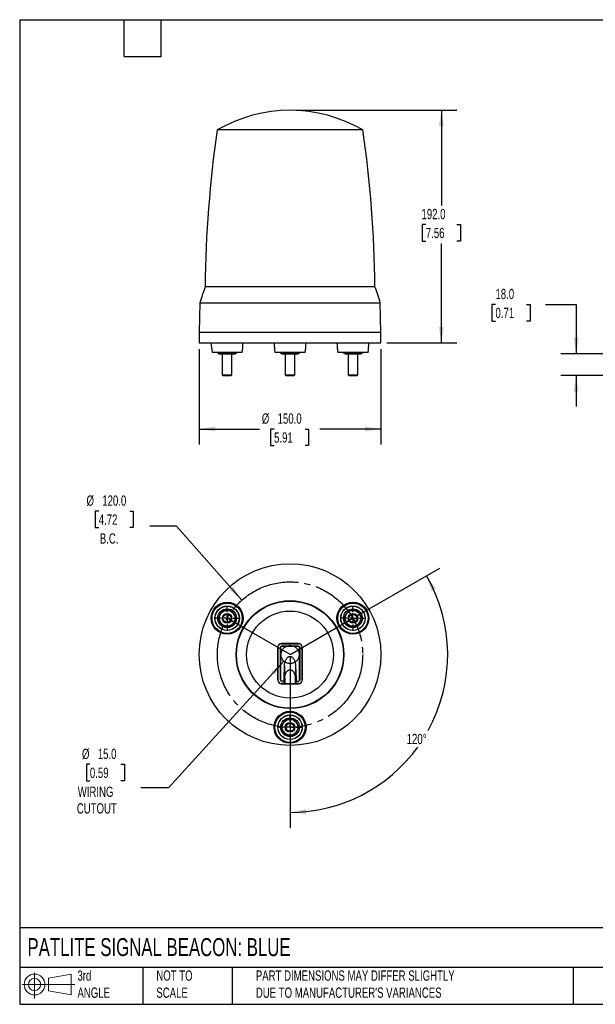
# Model space of a CAD drawing. Header units: millimetres. Extents: x 25 to 1092, y 25 to 838.
# Tile 1 of 2: x 25 to 501, y 25 to 838. Entities that reach past the tile are written whole.
import ezdxf

# ---------------------------------------------------------------- set-up
doc = ezdxf.new("R2010")
doc.units = ezdxf.units.MM
doc.header["$LTSCALE"] = 4
doc.linetypes.add('SLD-Center', pattern=[19.05, 15.24, -1.27, 1.27, -1.27])
doc.linetypes.add('SLD-Solid', pattern=[0])
doc.layers.add('CENTER', color=40, linetype='SLD-Center')
doc.layers.add('SLD-DEFPOINTS', color=7, linetype='Continuous')
doc.layers.add('DIMENSIONS', color=140, linetype='SLD-Solid', lineweight=25)
doc.layers.add('TEXT', color=140, linetype='SLD-Solid', lineweight=25)
doc.styles.add('SLDTEXTSTYLE0', font='TXT', dxfattribs={"width": 0.7})
doc.dimstyles.new('SLDDIMSTYLE0', dxfattribs={"dimtxt": 8.632031, "dimasz": 13.208, "dimexe": 0, "dimexo": 0.0625, "dimgap": 2.158008, "dimtad": 0, "dimtih": 1, "dimtoh": 1, "dimrnd": 1e-09, "dimzin": 4, "dimdsep": 46, "dimtxsty": 'SLDTEXTSTYLE0', "dimsah": 1, "dimcen": 0.09, "dimadec": 0, "dimazin": 1, "dimtfac": 1, "dimtofl": 0, "dimtmove": 0, "dimatfit": 3, "dimfxl": 0, "dimfrac": 2, "dimtolj": 1, "dimtzin": 12, "dimarcsym": 0})
doc.dimstyles.new('SLDDIMSTYLE1', dxfattribs={"dimtxt": 8.632031, "dimasz": 13.208, "dimexe": 0, "dimexo": 0.0625, "dimgap": 2.158008, "dimtad": 0, "dimtih": 1, "dimtoh": 1, "dimrnd": 1e-09, "dimzin": 4, "dimdsep": 46, "dimtxsty": 'SLDTEXTSTYLE0', "dimsah": 1, "dimcen": 0.09, "dimadec": 0, "dimazin": 1, "dimtfac": 1, "dimtmove": 0, "dimatfit": 0, "dimfxl": 0, "dimfrac": 2, "dimtolj": 1, "dimtzin": 12, "dimarcsym": 0})
doc.dimstyles.new('SLDDIMSTYLE3', dxfattribs={"dimtxt": 8.632031, "dimasz": 13.208, "dimexe": 0, "dimexo": 0.0625, "dimgap": 2.158008, "dimtad": 0, "dimtih": 1, "dimtoh": 1, "dimrnd": 1e-09, "dimzin": 4, "dimdsep": 46, "dimtxsty": 'SLDTEXTSTYLE0', "dimsah": 1, "dimcen": 0, "dimadec": 0, "dimazin": 1, "dimtfac": 1, "dimtofl": 0, "dimtmove": 0, "dimatfit": 3, "dimfxl": 0, "dimfrac": 2, "dimtolj": 1, "dimtzin": 12, "dimarcsym": 0})
doc.dimstyles.new('SLDDIMSTYLE4', dxfattribs={"dimtxt": 8.632031, "dimasz": 13.208, "dimexe": 0, "dimexo": 0.0625, "dimgap": 2.158008, "dimtad": 0, "dimtih": 1, "dimtoh": 1, "dimdec": 4, "dimlfac": 4, "dimzin": 12, "dimdsep": 46, "dimtxsty": 'SLDTEXTSTYLE0', "dimsah": 1, "dimcen": 0.09, "dimadec": 0, "dimazin": 3, "dimtfac": 1, "dimtdec": 0, "dimtofl": 0, "dimtmove": 0, "dimatfit": 3, "dimfxl": 0, "dimfrac": 2, "dimtolj": 1, "dimtzin": 12, "dimarcsym": 0})

# ---------------------------------------------------------------- blocks, each defined once
blk = doc.blocks.new('Block11')
at = {"color": 7, "linetype": 'SLD-Solid', "lineweight": 18}
for p, q in [((10.35, 21.24), (10.35, 0)), ((21.92, 16.67), (40.7, 20.13)), ((21.92, 6.38), (21.92, 16.67)), ((40.7, 20.13), (40.7, 2.93)), ((0, 11.53), (43.49, 11.53)), ((21.92, 6.38), (40.7, 2.93))]:
    blk.add_line(p, q, dxfattribs=at)
for radius in [8.6, 5.14]:
    blk.add_circle((10.35, 11.53), radius, dxfattribs=at)
blk = doc.blocks.new('Block12')
at = {"layer": 'SLD-DEFPOINTS'}
blk.add_blockref('Block11', (0, 0), dxfattribs=at)
blk = doc.blocks.new('_D')
at = {"layer": 'DIMENSIONS'}
for p, q in [((173.73, 566.3), (173.73, 487.6)), ((323.73, 566.3), (323.73, 487.6)), ((173.73, 500.3), (223.5, 500.3)), ((235.54, 500.3), (232.64, 500.3)), ((232.64, 500.3), (232.64, 486.58)), ((261.19, 500.3), (264.09, 500.3)), ((264.09, 500.3), (264.09, 486.58)), ((323.73, 500.3), (273.23, 500.3)), ((232.64, 486.58), (235.54, 486.58)), ((264.09, 486.58), (261.19, 486.58))]:
    blk.add_line(p, q, dxfattribs=at)
for points in [[(173.73, 500.3), (186.94, 498.27), (186.94, 502.33)], [(323.73, 500.3), (310.52, 502.33), (310.52, 498.27)]]:
    blk.add_solid(points, dxfattribs=at)
at = {"layer": 'DIMENSIONS', "char_height": 8.467, "attachment_point": 1, "style": 'SLDTEXTSTYLE0'}
for s, insert in [('%%c', (225.43, 513.15)), ('150.0', (238.46, 513.15)), ('5.91', (235.54, 497.5))]:
    blk.add_mtext(s, dxfattribs=dict(at, insert=insert))
blk = doc.blocks.new('_D_1')
at = {"layer": 'DIMENSIONS'}
for p, q in [((253.81, 763.38), (386.43, 763.38)), ((373.73, 763.38), (373.73, 684.81)), ((360.91, 669.16), (358.01, 669.16)), ((358.01, 669.16), (358.01, 655.44)), ((386.56, 669.16), (389.46, 669.16)), ((389.46, 669.16), (389.46, 655.44)), ((358.01, 655.44), (360.91, 655.44)), ((373.73, 571.38), (373.73, 653.5)), ((389.46, 655.44), (386.56, 655.44)), ((328.81, 571.38), (386.43, 571.38))]:
    blk.add_line(p, q, dxfattribs=at)
for points in [[(373.73, 763.38), (371.7, 750.17), (375.76, 750.17)], [(373.73, 571.38), (375.76, 584.59), (371.7, 584.59)]]:
    blk.add_solid(points, dxfattribs=at)
at = {"layer": 'DIMENSIONS', "char_height": 8.467, "attachment_point": 1, "style": 'SLDTEXTSTYLE0'}
for s, insert in [('192.0', (357.32, 682)), ('7.56', (360.91, 666.35))]:
    blk.add_mtext(s, dxfattribs=dict(at, insert=insert))
blk = doc.blocks.new('_D_2')
at = {"layer": 'DIMENSIONS'}
for p, q in [((418.42, 603.18), (415.53, 603.18)), ((415.53, 603.18), (415.53, 589.46)), ((444.08, 603.18), (446.97, 603.18)), ((446.97, 603.18), (446.97, 589.46)), ((459.63, 603.18), (485.03, 603.18)), ((485.03, 603.18), (485.03, 562.38)), ((415.53, 589.46), (418.42, 589.46)), ((446.97, 589.46), (444.08, 589.46)), ((562.54, 562.38), (472.33, 562.38)), ((565.73, 544.38), (472.33, 544.38)), ((485.03, 544.38), (485.03, 518.98))]:
    blk.add_line(p, q, dxfattribs=at)
for points in [[(485.03, 562.38), (487.07, 575.59), (483, 575.59)], [(485.03, 544.38), (483, 531.17), (487.07, 531.17)]]:
    blk.add_solid(points, dxfattribs=at)
at = {"layer": 'DIMENSIONS', "char_height": 8.467, "attachment_point": 1, "style": 'SLDTEXTSTYLE0'}
for s, insert in [('18.0', (418.42, 616.03)), ('0.71', (418.42, 600.37))]:
    blk.add_mtext(s, dxfattribs=dict(at, insert=insert))
blk = doc.blocks.new('_D_5')
at = {"layer": 'DIMENSIONS'}
for p, q in [((90.71, 432.61), (87.81, 432.61)), ((87.81, 432.61), (87.81, 418.89)), ((116.36, 432.61), (119.26, 432.61)), ((119.26, 432.61), (119.26, 418.89)), ((87.81, 418.89), (90.71, 418.89)), ((119.26, 418.89), (116.36, 418.89)), ((155.05, 420.08), (132.82, 420.08)), ((208.99, 359.05), (155.05, 420.08))]:
    blk.add_line(p, q, dxfattribs=at)
blk.add_solid([(208.99, 359.05), (201.77, 370.29), (198.72, 367.6)], dxfattribs=at)
at = {"layer": 'DIMENSIONS', "char_height": 8.467, "attachment_point": 1, "style": 'SLDTEXTSTYLE0'}
for s, insert in [('%%c', (80.61, 445.46)), ('120.0', (93.64, 445.46)), ('4.72', (90.71, 429.81)), ('B.C.', (91.61, 414.16))]:
    blk.add_mtext(s, dxfattribs=dict(at, insert=insert))
blk = doc.blocks.new('_D_6')
at = {"layer": 'DIMENSIONS'}
for p, q in [((305.09, 346.64), (372.52, 385.57)), ((248.73, 249.02), (248.73, 171.15))]:
    blk.add_line(p, q, dxfattribs=at)
for start, end in [(331.2623, 30), (270, 324.11679)]:
    blk.add_arc((248.73, 314.1), 130.24, start, end, dxfattribs=at)
for points in [[(361.53, 379.22), (365.74, 366.53), (369.35, 368.39)], [(248.73, 183.85), (262.03, 182.49), (261.82, 186.55)]]:
    blk.add_solid(points, dxfattribs=at)
at = {"layer": 'DIMENSIONS', "insert": (345.07, 248.67), "char_height": 8.467, "attachment_point": 1, "style": 'SLDTEXTSTYLE0'}
blk.add_mtext('120°', dxfattribs=at)
blk = doc.blocks.new('_D_7')
at = {"layer": 'DIMENSIONS'}
for p, q in [((243.68, 308.56), (148.41, 204.15)), ((83.4, 223.54), (80.5, 223.54)), ((80.5, 223.54), (80.5, 209.82)), ((109.05, 223.54), (111.95, 223.54)), ((111.95, 223.54), (111.95, 209.82)), ((80.5, 209.82), (83.4, 209.82)), ((111.95, 209.82), (109.05, 209.82)), ((148.41, 204.15), (125.45, 204.15))]:
    blk.add_line(p, q, dxfattribs=at)
blk.add_solid([(243.68, 308.56), (233.27, 300.17), (236.28, 297.43)], dxfattribs=at)
at = {"layer": 'DIMENSIONS', "char_height": 8.467, "attachment_point": 1, "style": 'SLDTEXTSTYLE0'}
for s, insert in [('%%c', (76.88, 236.39)), ('15.0', (89.91, 236.39)), ('0.59', (83.4, 220.74)), ('WIRING', (73.35, 205.09)), ('CUTOUT', (72.61, 191.37))]:
    blk.add_mtext(s, dxfattribs=dict(at, insert=insert))
blk = doc.blocks.new('SW_CENTERMARKSYMBOL_0')
at = {"layer": 'CENTER', "color": 0}
for p, q in [((0, 5.08), (0, 10.29)), ((-5.08, 0), (-10.29, 0)), ((0, 0), (-2.54, 0)), ((0, 0), (0, 2.54)), ((0, 0), (0, -2.54)), ((0, 0), (2.54, 0)), ((5.08, 0), (10.29, 0)), ((0, -5.08), (0, -10.29))]:
    blk.add_line(p, q, dxfattribs=at)
blk = doc.blocks.new('SW_CENTERMARKSYMBOL_1')
at = {"layer": 'CENTER', "color": 0}
for p, q in [((0, 5.08), (0, 10.29)), ((-5.08, 0), (-10.29, 0)), ((0, 0), (-2.54, 0)), ((0, 0), (0, 2.54)), ((0, 0), (0, -2.54)), ((0, 0), (2.54, 0)), ((5.08, 0), (10.29, 0)), ((0, -5.08), (0, -10.29))]:
    blk.add_line(p, q, dxfattribs=at)
blk = doc.blocks.new('SW_CENTERMARKSYMBOL_2')
at = {"layer": 'CENTER', "color": 0}
for p, q in [((0, 5.08), (0, 10.29)), ((-5.08, 0), (-10.29, 0)), ((0, 0), (-2.54, 0)), ((0, 0), (0, 2.54)), ((0, 0), (0, -2.54)), ((0, 0), (2.54, 0)), ((5.08, 0), (10.29, 0)), ((0, -5.08), (0, -10.29))]:
    blk.add_line(p, q, dxfattribs=at)

msp = doc.modelspace()

# ---------------------------------------------------------------- linework, layer by layer
for p, q in [((220.434118, 747.159263), (188.485372, 747.159263)), ((308.978682, 747.159263), (220.434118, 747.159263)), ((310.675315, 617.704763), (178.567221, 617.704763)), ((318.896833, 617.704763), (310.675315, 617.704763)), ((174.150949, 604.379012), (173.732027, 580.379012)), ((174.150949, 604.379012), (213.701226, 604.379012)), ((213.701226, 604.379012), (323.313105, 604.379012)), ((323.732027, 580.379012), (323.313105, 604.379012)), ((173.732027, 580.379012), (173.732027, 571.379012)), ((173.732027, 580.379012), (323.732027, 580.379012)), ((323.732027, 571.379012), (323.732027, 580.379012)), ((173.732027, 571.379012), (248.732027, 571.379012)), ((248.732027, 571.379012), (323.732027, 571.379012)), ((185.945185, 563.379012), (184.270503, 563.379012)), ((209.270503, 563.379012), (185.945185, 563.379012)), ((189.258916, 562.963052), (190.270503, 562.379012)), ((189.264949, 563.379012), (189.264949, 562.959569)), ((192.770503, 562.379012), (192.770503, 545.069512)), ((193.017726, 563.379012), (193.017726, 562.959569)), ((200.52328, 562.959569), (200.52328, 563.379012)), ((200.770503, 545.069512), (200.770503, 562.379012)), ((203.270503, 562.379012), (204.28209, 562.963052)), ((204.276056, 563.379012), (204.276056, 562.959569)), ((261.232027, 563.379012), (236.232027, 563.379012)), ((241.22044, 562.963052), (242.232027, 562.379012)), ((241.226474, 562.959569), (241.226474, 563.379012)), ((244.732027, 562.379012), (244.732027, 545.069512)), ((244.97925, 563.379012), (244.97925, 562.959569)), ((252.484804, 562.959569), (252.484804, 563.379012)), ((252.732027, 545.069512), (252.732027, 562.379012)), ((255.232027, 562.379012), (256.243614, 562.963052)), ((256.237581, 563.379012), (256.237581, 562.959569)), ((311.518869, 563.379012), (288.193551, 563.379012)), ((293.181964, 562.963052), (294.193551, 562.379012)), ((293.187998, 562.959569), (293.187998, 563.379012)), ((296.693551, 562.379012), (296.693551, 545.069512)), ((296.940775, 563.379012), (296.940775, 562.959569)), ((304.446328, 563.379012), (304.446328, 562.959569)), ((304.693551, 545.069512), (304.693551, 562.379012)), ((307.193551, 562.379012), (308.205138, 562.963052)), ((308.199105, 563.379012), (308.199105, 562.959569)), ((313.193551, 563.379012), (311.518869, 563.379012)), ((192.770503, 545.069512), (193.461003, 544.379012)), ((192.770503, 545.069512), (200.234604, 545.069512)), ((200.080003, 544.379012), (200.770503, 545.069512)), ((200.234604, 545.069512), (200.770503, 545.069512)), ((244.732027, 545.069512), (245.422527, 544.379012)), ((244.732027, 545.069512), (245.267925, 545.069512)), ((245.267925, 545.069512), (252.732027, 545.069512)), ((252.041527, 544.379012), (252.732027, 545.069512)), ((296.693551, 545.069512), (297.384051, 544.379012)), ((296.693551, 545.069512), (304.693551, 545.069512)), ((304.003051, 544.379012), (304.693551, 545.069512)), ((193.461003, 544.379012), (199.636614, 544.379012)), ((199.636614, 544.379012), (200.080003, 544.379012)), ((245.422527, 544.379012), (245.865916, 544.379012)), ((245.865916, 544.379012), (252.041527, 544.379012)), ((297.384051, 544.379012), (304.003051, 544.379012)), ((238.655201, 320.096206), (238.655201, 293.096206)), ((238.740757, 320.096206), (238.655201, 320.096206)), ((238.740757, 293.096206), (238.740757, 320.096206)), ((240.754099, 293.096206), (240.754099, 320.096206)), ((240.782027, 320.096206), (240.754099, 320.096206)), ((240.782027, 320.096206), (240.782027, 293.096206)), ((255.732027, 323.173032), (241.732027, 323.173032)), ((241.732027, 323.173032), (241.732027, 323.087476)), ((241.732027, 323.087476), (255.732027, 323.087476)), ((241.782027, 321.096206), (241.782027, 321.124135)), ((241.782027, 321.124135), (255.682027, 321.124135)), ((255.682027, 321.096206), (241.782027, 321.096206)), ((255.682027, 321.096206), (255.682027, 321.124135)), ((255.732027, 323.087476), (255.732027, 323.173032)), ((256.682027, 293.096206), (256.682027, 320.096206)), ((256.682027, 320.096206), (256.709955, 320.096206)), ((256.709955, 320.096206), (256.709955, 293.096206)), ((258.808853, 320.096206), (258.723297, 320.096206)), ((258.723297, 320.096206), (258.723297, 293.096206)), ((258.808853, 293.096206), (258.808853, 320.096206)), ((248.732027, 312.601485), (248.732027, 301.602963)), ((243.746773, 294.468988), (244.232027, 304.679286)), ((244.232027, 304.679286), (244.232027, 304.807257)), ((244.232027, 304.679286), (244.232027, 294.86793)), ((253.232027, 304.679286), (253.232027, 304.807257)), ((253.232027, 304.679286), (253.232027, 294.86793)), ((253.232027, 304.679286), (253.717281, 294.468988)), ((238.655201, 293.096206), (238.740757, 293.096206)), ((240.782027, 293.096206), (240.754099, 293.096206)), ((243.746773, 292.096206), (243.746773, 294.468988)), ((243.746773, 294.468988), (244.249151, 294.468988)), ((244.249151, 291.102238), (244.249151, 294.468988)), ((244.344545, 294.468988), (244.344545, 290.27081)), ((253.119509, 290.27081), (253.119509, 294.468326)), ((253.214903, 294.469087), (253.214903, 291.102238)), ((253.214903, 294.468988), (253.717281, 294.468988)), ((253.717281, 294.468988), (253.717281, 292.096206)), ((256.682027, 293.096206), (256.709955, 293.096206)), ((258.723297, 293.096206), (258.808853, 293.096206)), ((241.732027, 290.104937), (241.732027, 290.019381)), ((243.886755, 290.104937), (241.732027, 290.104937)), ((241.732027, 290.019381), (255.732027, 290.019381)), ((243.746773, 292.096206), (241.782027, 292.096206)), ((241.782027, 292.096206), (241.782027, 292.068278)), ((243.886755, 292.068278), (241.782027, 292.068278)), ((243.746773, 292.096206), (243.886755, 292.068278)), ((243.886755, 291.822604), (243.886755, 292.068278)), ((243.886755, 290.862963), (243.886755, 291.822604)), ((243.886755, 290.530534), (243.886755, 290.862963)), ((243.886755, 290.461879), (243.886755, 290.530534)), ((243.886755, 290.461879), (243.886755, 290.104937)), ((244.249151, 290.249585), (243.886755, 290.104937)), ((244.249151, 290.249585), (244.249151, 291.102238)), ((244.344545, 290.27081), (253.119509, 290.27081)), ((253.214903, 291.102238), (253.214903, 290.249585)), ((253.577299, 290.104937), (253.214903, 290.249585)), ((253.717281, 292.096206), (253.577299, 292.068278)), ((253.577299, 291.822604), (253.577299, 292.068278)), ((253.577299, 292.068278), (255.682027, 292.068278)), ((253.577299, 291.822604), (253.577299, 290.530534)), ((253.577299, 290.530534), (253.577299, 290.461879)), ((253.577299, 290.104937), (253.577299, 290.461879)), ((255.732027, 290.104937), (253.577299, 290.104937)), ((253.717281, 292.096206), (255.682027, 292.096206)), ((255.682027, 292.096206), (255.682027, 292.068278)), ((255.732027, 290.019381), (255.732027, 290.104937))]:
    msp.add_line(p, q)
for centre, radius in [((248.732027, 314.096206), 75), ((248.732027, 314.096206), 44.517647), ((248.732027, 314.096206), 44.170006), ((196.770503, 344.096206), 13.2), ((196.770503, 344.096206), 12.5), ((196.770503, 344.096206), 10.10473), ((196.770503, 344.096206), 9.980799), ((196.770503, 344.096206), 7.75), ((248.732027, 314.096206), 35.891553), ((300.693551, 344.096206), 13.2), ((300.693551, 344.096206), 12.5), ((300.693551, 344.096206), 10.10473), ((300.693551, 344.096206), 9.980799), ((300.693551, 344.096206), 7.75), ((196.770503, 344.096206), 4), ((196.770503, 344.096206), 3.3095), ((300.693551, 344.096206), 4), ((300.693551, 344.096206), 3.3095), ((248.732027, 254.096206), 13.2), ((248.732027, 254.096206), 12.5), ((248.732027, 254.096206), 10.10473), ((248.732027, 254.096206), 9.980799), ((248.732027, 254.096206), 7.75), ((248.732027, 254.096206), 4), ((248.732027, 254.096206), 3.3095)]:
    msp.add_circle(centre, radius)
for centre, radius, start, end in [((248.732027, 643.379012), 120, 59.863918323, 120.136081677), ((1178.501062, 606.202064), 1000, 171.896760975, 179.340929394), ((-681.037008, 606.202064), 1000, 0.659070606, 8.103239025), ((461.050095, 516.692756), 300, 160.323645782, 163.005043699), ((36.413959, 516.692756), 300, 16.994956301, 19.676354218), ((283.459537, 576.088678), 100, 182.699438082, 187.301851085), ((110.081469, 576.088678), 100, 352.698148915, 357.300561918), ((335.421061, 576.088678), 100, 182.699438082, 187.301851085), ((162.042993, 576.088678), 100, 352.698148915, 357.300561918), ((387.382585, 576.088678), 100, 182.699438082, 187.301851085), ((214.004517, 576.088678), 100, 352.698148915, 357.300561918), ((241.732027, 320.096206), 3.076826, 90, 180), ((241.732027, 320.096206), 2.99127, 90, 180), ((241.782027, 320.096206), 1.027928, 90, 180), ((241.782027, 320.096206), 1, 90, 180), ((255.682027, 320.096206), 1.027928, 0, 90), ((255.682027, 320.096206), 1, 0, 90), ((255.732027, 320.096206), 3.076826, 0, 90), ((255.732027, 320.096206), 2.99127, 0, 90), ((241.732027, 293.096206), 3.076826, 180, 270), ((241.732027, 293.096206), 2.99127, 180, 270), ((241.782027, 293.096206), 1.027928, 180, 270), ((241.782027, 293.096206), 1, 180, 270), ((255.682027, 293.096206), 1, 270, 0), ((255.682027, 293.096206), 1.027928, 270, 0), ((255.732027, 293.096206), 3.076826, 270, 0), ((255.732027, 293.096206), 2.99127, 270, 0)]:
    msp.add_arc(centre, radius, start, end)
for points, knots in [([(191.141338, 562.379012), (190.822631, 562.379012), (190.507091, 562.43404), (189.881312, 562.636211), (189.57075, 562.783015), (189.264949, 562.959569)], [0, 0, 0, 0, 0.5, 0.5, 1, 1, 1, 1]), ([(190.319057, 562.379012), (190.30392, 562.379012), (190.233224, 562.379012), (190.503499, 562.379012), (190.931159, 562.379012), (191.141338, 562.379012)], [0, 0, 0, 0, 0.1216901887, 0.5683432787, 1, 1, 1, 1]), ([(193.017726, 562.959569), (192.712366, 562.783269), (192.402877, 562.63677), (191.77549, 562.43394), (191.459317, 562.379012), (191.141338, 562.379012)], [0, 0, 0, 0, 0.5, 0.5, 1, 1, 1, 1]), ([(191.141338, 562.379012), (191.412171, 562.379012), (191.751949, 562.379012), (192.554813, 562.379012), (193.017726, 562.379012), (194.02328, 562.379012), (194.565295, 562.379012), (195.668404, 562.379012), (196.228836, 562.379012), (196.770503, 562.379012)], [0, 0, 0, 0, 0.25, 0.25, 0.5, 0.5, 0.75, 0.75, 1, 1, 1, 1]), ([(196.770503, 562.379012), (196.133089, 562.379012), (195.502009, 562.43404), (194.250452, 562.636211), (193.629328, 562.783015), (193.017726, 562.959569)], [0, 0, 0, 0, 0.5, 0.5, 1, 1, 1, 1]), ([(200.52328, 562.959569), (199.912559, 562.783269), (199.293581, 562.63677), (198.038807, 562.43394), (197.406461, 562.379012), (196.770503, 562.379012)], [0, 0, 0, 0, 0.5, 0.5, 1, 1, 1, 1]), ([(196.770503, 562.379012), (197.312169, 562.379012), (197.872601, 562.379012), (198.97571, 562.379012), (199.517726, 562.379012), (200.52328, 562.379012), (200.986192, 562.379012), (201.789057, 562.379012), (202.128835, 562.379012), (202.399668, 562.379012)], [0, 0, 0, 0, 0.25, 0.25, 0.5, 0.5, 0.75, 0.75, 1, 1, 1, 1]), ([(202.399668, 562.379012), (202.080961, 562.379012), (201.765421, 562.43404), (201.139643, 562.636211), (200.82908, 562.783015), (200.52328, 562.959569)], [0, 0, 0, 0, 0.5, 0.5, 1, 1, 1, 1]), ([(204.276056, 562.959569), (203.970696, 562.783269), (203.661206, 562.63677), (203.033817, 562.433939), (202.717648, 562.379012), (202.399668, 562.379012)], [0, 0, 0, 0, 0.5, 0.5, 1, 1, 1, 1]), ([(202.399668, 562.379012), (202.679371, 562.379012), (203.187071, 562.379012), (203.211213, 562.379012), (203.222055, 562.379012)], [0, 0, 0, 0, 0.5509228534, 1, 1, 1, 1]), ([(243.102862, 562.379012), (242.784155, 562.379012), (242.468615, 562.43404), (241.842837, 562.636211), (241.532274, 562.783015), (241.226474, 562.959569)], [0, 0, 0, 0, 0.5, 0.5, 1, 1, 1, 1]), ([(242.280582, 562.379012), (242.265445, 562.379012), (242.194748, 562.379012), (242.465023, 562.379012), (242.892683, 562.379012), (243.102862, 562.379012)], [0, 0, 0, 0, 0.1216901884, 0.5683432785, 1, 1, 1, 1]), ([(244.97925, 562.959569), (244.67389, 562.783269), (244.3644, 562.63677), (243.737011, 562.433939), (243.420842, 562.379012), (243.102862, 562.379012)], [0, 0, 0, 0, 0.5, 0.5, 1, 1, 1, 1]), ([(243.102862, 562.379012), (243.373467, 562.379012), (243.712958, 562.379012), (244.515332, 562.379012), (244.978046, 562.379012), (245.983469, 562.379012), (246.525554, 562.379012), (247.629104, 562.379012), (248.189904, 562.379012), (248.732027, 562.379012)], [0, 0, 0, 0, 0.25, 0.25, 0.5, 0.5, 0.75, 0.75, 1, 1, 1, 1]), ([(248.732027, 562.379012), (248.094617, 562.379012), (247.463537, 562.43404), (246.211974, 562.636212), (245.59085, 562.783015), (244.97925, 562.959569)], [0, 0, 0, 0, 0.5, 0.5, 1, 1, 1, 1]), ([(252.484804, 562.959569), (251.874083, 562.783269), (251.255105, 562.63677), (250.000332, 562.43394), (249.367985, 562.379012), (248.732027, 562.379012)], [0, 0, 0, 0, 0.5, 0.5, 1, 1, 1, 1]), ([(248.732027, 562.379012), (249.273694, 562.379012), (249.834126, 562.379012), (250.937235, 562.379012), (251.47925, 562.379012), (252.484804, 562.379012), (252.947716, 562.379012), (253.750581, 562.379012), (254.090359, 562.379012), (254.361192, 562.379012)], [0, 0, 0, 0, 0.25, 0.25, 0.5, 0.5, 0.75, 0.75, 1, 1, 1, 1]), ([(254.361192, 562.379012), (254.042485, 562.379012), (253.726945, 562.43404), (253.101167, 562.636211), (252.790605, 562.783015), (252.484804, 562.959569)], [0, 0, 0, 0, 0.5, 0.5, 1, 1, 1, 1]), ([(256.237581, 562.959569), (255.93222, 562.783269), (255.622731, 562.63677), (254.995344, 562.43394), (254.679171, 562.379012), (254.361192, 562.379012)], [0, 0, 0, 0, 0.5, 0.5, 1, 1, 1, 1]), ([(254.361192, 562.379012), (254.641062, 562.379012), (255.148795, 562.379012), (255.17273, 562.379012), (255.183472, 562.379012)], [0, 0, 0, 0, 0.5512154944, 1, 1, 1, 1]), ([(295.064386, 562.379012), (294.745679, 562.379012), (294.430139, 562.43404), (293.804361, 562.636211), (293.493799, 562.783015), (293.187998, 562.959569)], [0, 0, 0, 0, 0.5, 0.5, 1, 1, 1, 1]), ([(294.242106, 562.379012), (294.226969, 562.379012), (294.156272, 562.379012), (294.426547, 562.379012), (294.854207, 562.379012), (295.064386, 562.379012)], [0, 0, 0, 0, 0.1216901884, 0.5683432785, 1, 1, 1, 1]), ([(296.940775, 562.959569), (296.635414, 562.783269), (296.325925, 562.63677), (295.698538, 562.43394), (295.382365, 562.379012), (295.064386, 562.379012)], [0, 0, 0, 0, 0.5, 0.5, 1, 1, 1, 1]), ([(295.064386, 562.379012), (295.335219, 562.379012), (295.674997, 562.379012), (296.477862, 562.379012), (296.940775, 562.379012), (297.946328, 562.379012), (298.488344, 562.379012), (299.591453, 562.379012), (300.151885, 562.379012), (300.693551, 562.379012)], [0, 0, 0, 0, 0.25, 0.25, 0.5, 0.5, 0.75, 0.75, 1, 1, 1, 1]), ([(300.693551, 562.379012), (300.056137, 562.379012), (299.425058, 562.43404), (298.173501, 562.636211), (297.552376, 562.783015), (296.940775, 562.959569)], [0, 0, 0, 0, 0.5, 0.5, 1, 1, 1, 1]), ([(304.446328, 562.959569), (303.835608, 562.783269), (303.216629, 562.63677), (301.961856, 562.43394), (301.329509, 562.379012), (300.693551, 562.379012)], [0, 0, 0, 0, 0.5, 0.5, 1, 1, 1, 1]), ([(300.693551, 562.379012), (301.235218, 562.379012), (301.79565, 562.379012), (302.898759, 562.379012), (303.440775, 562.379012), (304.446328, 562.379012), (304.909241, 562.379012), (305.712105, 562.379012), (306.051883, 562.379012), (306.322716, 562.379012)], [0, 0, 0, 0, 0.25, 0.25, 0.5, 0.5, 0.75, 0.75, 1, 1, 1, 1]), ([(306.322716, 562.379012), (306.004009, 562.379012), (305.68847, 562.43404), (305.062691, 562.636211), (304.752129, 562.783015), (304.446328, 562.959569)], [0, 0, 0, 0, 0.5, 0.5, 1, 1, 1, 1]), ([(308.199105, 562.959569), (307.893745, 562.783269), (307.584255, 562.63677), (306.956869, 562.43394), (306.640696, 562.379012), (306.322716, 562.379012)], [0, 0, 0, 0, 0.5, 0.5, 1, 1, 1, 1]), ([(306.322716, 562.379012), (306.602586, 562.379012), (307.110319, 562.379012), (307.134255, 562.379012), (307.144997, 562.379012)], [0, 0, 0, 0, 0.5512154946, 1, 1, 1, 1]), ([(191.141338, 347.346206), (191.412171, 347.815304), (191.751949, 348.266264), (192.554813, 349.07649), (193.017726, 349.435093), (194.02328, 350.01565), (194.565295, 350.237243), (195.668404, 350.527431), (196.228836, 350.596206), (196.770503, 350.596206)], [0, 0, 0, 0, 0.25, 0.25, 0.5, 0.5, 0.75, 0.75, 1, 1, 1, 1]), ([(193.017726, 350.596206), (192.712366, 350.067307), (192.402877, 349.531256), (191.77549, 348.44459), (191.459317, 347.896962), (191.141338, 347.346206)], [0, 0, 0, 0, 0.5, 0.5, 1, 1, 1, 1]), ([(196.770503, 350.596206), (196.133089, 350.596206), (195.502009, 350.596206), (194.250452, 350.596206), (193.629328, 350.596206), (193.017726, 350.596206)], [0, 0, 0, 0, 0.5, 0.5, 1, 1, 1, 1]), ([(200.52328, 350.596206), (199.912559, 350.596206), (199.293581, 350.596206), (198.038807, 350.596206), (197.406461, 350.596206), (196.770503, 350.596206)], [0, 0, 0, 0, 0.5, 0.5, 1, 1, 1, 1]), ([(196.770503, 350.596206), (197.312169, 350.596206), (197.872601, 350.527431), (198.97571, 350.237243), (199.517726, 350.01565), (200.52328, 349.435093), (200.986192, 349.07649), (201.789057, 348.266264), (202.128835, 347.815304), (202.399668, 347.346206)], [0, 0, 0, 0, 0.25, 0.25, 0.5, 0.5, 0.75, 0.75, 1, 1, 1, 1]), ([(202.399668, 347.346206), (202.080961, 347.898223), (201.765421, 348.444754), (201.139643, 349.528634), (200.82908, 350.066544), (200.52328, 350.596206)], [0, 0, 0, 0, 0.5, 0.5, 1, 1, 1, 1]), ([(296.940775, 350.596206), (296.635414, 350.067307), (296.325925, 349.531256), (295.698538, 348.44459), (295.382365, 347.896962), (295.064386, 347.346206)], [0, 0, 0, 0, 0.5, 0.5, 1, 1, 1, 1]), ([(295.064386, 347.346206), (295.335219, 347.815304), (295.674997, 348.266264), (296.477862, 349.07649), (296.940775, 349.435093), (297.946328, 350.01565), (298.488344, 350.237243), (299.591453, 350.527431), (300.151885, 350.596206), (300.693551, 350.596206)], [0, 0, 0, 0, 0.25, 0.25, 0.5, 0.5, 0.75, 0.75, 1, 1, 1, 1]), ([(300.693551, 350.596206), (300.056137, 350.596206), (299.425058, 350.596206), (298.173501, 350.596206), (297.552376, 350.596206), (296.940775, 350.596206)], [0, 0, 0, 0, 0.5, 0.5, 1, 1, 1, 1]), ([(300.693551, 350.596206), (301.235218, 350.596206), (301.79565, 350.527431), (302.898759, 350.237243), (303.440775, 350.01565), (304.446328, 349.435093), (304.909241, 349.07649), (305.712105, 348.266264), (306.051883, 347.815304), (306.322716, 347.346206)], [0, 0, 0, 0, 0.25, 0.25, 0.5, 0.5, 0.75, 0.75, 1, 1, 1, 1]), ([(304.446328, 350.596206), (303.835608, 350.596206), (303.216629, 350.596206), (301.961856, 350.596206), (301.329509, 350.596206), (300.693551, 350.596206)], [0, 0, 0, 0, 0.5, 0.5, 1, 1, 1, 1]), ([(306.322716, 347.346206), (306.004009, 347.898223), (305.68847, 348.444754), (305.062691, 349.528634), (304.752129, 350.066544), (304.446328, 350.596206)], [0, 0, 0, 0, 0.5, 0.5, 1, 1, 1, 1]), ([(191.141338, 347.346206), (190.822631, 346.79419), (190.507091, 346.247659), (189.881312, 345.163779), (189.57075, 344.625869), (189.264949, 344.096206)], [0, 0, 0, 0, 0.5, 0.5, 1, 1, 1, 1]), ([(189.264949, 344.096206), (189.57031, 343.567307), (189.879799, 343.031256), (190.507185, 341.94459), (190.823359, 341.396962), (191.141338, 340.846206)], [0, 0, 0, 0, 0.5, 0.5, 1, 1, 1, 1]), ([(191.141338, 340.846206), (190.870504, 341.315304), (190.64985, 341.83504), (190.349606, 342.935454), (190.270503, 343.51565), (190.270503, 344.676763), (190.349606, 345.256959), (190.64985, 346.357373), (190.870504, 346.877109), (191.141338, 347.346206)], [0, 0, 0, 0, 0.25, 0.25, 0.5, 0.5, 0.75, 0.75, 1, 1, 1, 1]), ([(202.399668, 347.346206), (202.670273, 346.877504), (202.890846, 346.358146), (203.19114, 345.258269), (203.270372, 344.678229), (203.270634, 343.517116), (203.191659, 342.936765), (202.891465, 341.835813), (202.670729, 341.315699), (202.399668, 340.846206)], [0, 0, 0, 0, 0.25, 0.25, 0.5, 0.5, 0.75, 0.75, 1, 1, 1, 1]), ([(204.276056, 344.096206), (203.970696, 344.625106), (203.661206, 345.161158), (203.033817, 346.247828), (202.717648, 346.79545), (202.399668, 347.346206)], [0, 0, 0, 0, 0.5, 0.5, 1, 1, 1, 1]), ([(202.399668, 340.846206), (202.718373, 341.39822), (203.033913, 341.944751), (203.659695, 343.028637), (203.970257, 343.566546), (204.276056, 344.096206)], [0, 0, 0, 0, 0.5, 0.5, 1, 1, 1, 1]), ([(295.064386, 347.346206), (294.745679, 346.79419), (294.430139, 346.247659), (293.804361, 345.163779), (293.493799, 344.625869), (293.187998, 344.096206)], [0, 0, 0, 0, 0.5, 0.5, 1, 1, 1, 1]), ([(293.187998, 344.096206), (293.493358, 343.567307), (293.802847, 343.031256), (294.430234, 341.94459), (294.746407, 341.396962), (295.064386, 340.846206)], [0, 0, 0, 0, 0.5, 0.5, 1, 1, 1, 1]), ([(295.064386, 340.846206), (294.793553, 341.315304), (294.572899, 341.83504), (294.272654, 342.935454), (294.193551, 343.51565), (294.193551, 344.676763), (294.272654, 345.256959), (294.572899, 346.357373), (294.793553, 346.877109), (295.064386, 347.346206)], [0, 0, 0, 0, 0.25, 0.25, 0.5, 0.5, 0.75, 0.75, 1, 1, 1, 1]), ([(306.322716, 347.346206), (306.59355, 346.877109), (306.814204, 346.357373), (307.114448, 345.256959), (307.193551, 344.676763), (307.193551, 343.51565), (307.114448, 342.935454), (306.814204, 341.83504), (306.59355, 341.315304), (306.322716, 340.846206)], [0, 0, 0, 0, 0.25, 0.25, 0.5, 0.5, 0.75, 0.75, 1, 1, 1, 1]), ([(308.199105, 344.096206), (307.893745, 344.625106), (307.584255, 345.161157), (306.956869, 346.247823), (306.640696, 346.79545), (306.322716, 347.346206)], [0, 0, 0, 0, 0.5, 0.5, 1, 1, 1, 1]), ([(306.322716, 340.846206), (306.641423, 341.398223), (306.956963, 341.944754), (307.582742, 343.028634), (307.893304, 343.566544), (308.199105, 344.096206)], [0, 0, 0, 0, 0.5, 0.5, 1, 1, 1, 1]), ([(191.141338, 340.846206), (191.460045, 340.29419), (191.775585, 339.747659), (192.401363, 338.663779), (192.711925, 338.125869), (193.017726, 337.596206)], [0, 0, 0, 0, 0.5, 0.5, 1, 1, 1, 1]), ([(196.770503, 337.596206), (196.228836, 337.596206), (195.668404, 337.664982), (194.565295, 337.95517), (194.02328, 338.176763), (193.017726, 338.75732), (192.554813, 339.115923), (191.751949, 339.926149), (191.412171, 340.377109), (191.141338, 340.846206)], [0, 0, 0, 0, 0.25, 0.25, 0.5, 0.5, 0.75, 0.75, 1, 1, 1, 1]), ([(193.017726, 337.596206), (193.628446, 337.596206), (194.247425, 337.596206), (195.502198, 337.596206), (196.134545, 337.596206), (196.770503, 337.596206)], [0, 0, 0, 0, 0.5, 0.5, 1, 1, 1, 1]), ([(202.399668, 340.846206), (202.128835, 340.377109), (201.789057, 339.926149), (200.986192, 339.115923), (200.52328, 338.75732), (199.517726, 338.176763), (198.97571, 337.95517), (197.872601, 337.664982), (197.312169, 337.596206), (196.770503, 337.596206)], [0, 0, 0, 0, 0.25, 0.25, 0.5, 0.5, 0.75, 0.75, 1, 1, 1, 1]), ([(196.770503, 337.596206), (197.407917, 337.596206), (198.038997, 337.596206), (199.290553, 337.596206), (199.911678, 337.596206), (200.52328, 337.596206)], [0, 0, 0, 0, 0.5, 0.5, 1, 1, 1, 1]), ([(200.52328, 337.596206), (200.82864, 338.125106), (201.138129, 338.661157), (201.765516, 339.747823), (202.081689, 340.29545), (202.399668, 340.846206)], [0, 0, 0, 0, 0.5, 0.5, 1, 1, 1, 1]), ([(295.064386, 340.846206), (295.383091, 340.294193), (295.698631, 339.747662), (296.324413, 338.663776), (296.634975, 338.125867), (296.940775, 337.596206)], [0, 0, 0, 0, 0.5, 0.5, 1, 1, 1, 1]), ([(300.693551, 337.596206), (300.15234, 337.596206), (299.592277, 337.664864), (298.489608, 337.95474), (297.947663, 338.176144), (296.941979, 338.756473), (296.478868, 339.115042), (295.675512, 339.925494), (295.335448, 340.376714), (295.064386, 340.846206)], [0, 0, 0, 0, 0.25, 0.25, 0.5, 0.5, 0.75, 0.75, 1, 1, 1, 1]), ([(296.940775, 337.596206), (297.551496, 337.596206), (298.170474, 337.596206), (299.425254, 337.596206), (300.057592, 337.596206), (300.693551, 337.596206)], [0, 0, 0, 0, 0.5, 0.5, 1, 1, 1, 1]), ([(306.322716, 340.846206), (306.051883, 340.377109), (305.712105, 339.926149), (304.909241, 339.115923), (304.446328, 338.75732), (303.440775, 338.176763), (302.898759, 337.95517), (301.79565, 337.664982), (301.235218, 337.596206), (300.693551, 337.596206)], [0, 0, 0, 0, 0.25, 0.25, 0.5, 0.5, 0.75, 0.75, 1, 1, 1, 1]), ([(300.693551, 337.596206), (301.330965, 337.596206), (301.962045, 337.596206), (303.213602, 337.596206), (303.834727, 337.596206), (304.446328, 337.596206)], [0, 0, 0, 0, 0.5, 0.5, 1, 1, 1, 1]), ([(304.446328, 337.596206), (304.751688, 338.125106), (305.061178, 338.661157), (305.688564, 339.747823), (306.004737, 340.29545), (306.322716, 340.846206)], [0, 0, 0, 0, 0.5, 0.5, 1, 1, 1, 1]), ([(244.232027, 304.807257), (244.232027, 305.628638), (244.305057, 306.439951), (244.608767, 308.04084), (244.841591, 308.836365), (245.342152, 309.954954), (245.536455, 310.319483), (245.986916, 311.005062), (246.240895, 311.324666), (246.684169, 311.753824), (246.842617, 311.888061), (247.175533, 312.12705), (247.350971, 312.232914), (247.724109, 312.410851), (247.918782, 312.48106), (248.31729, 312.576127), (248.524211, 312.601485), (248.732027, 312.601485)], [0, 0, 0, 0, 0.25, 0.25, 0.5, 0.5, 0.625, 0.625, 0.75, 0.75, 0.8125, 0.8125, 0.875, 0.875, 0.9375, 0.9375, 1, 1, 1, 1]), ([(248.732027, 312.601485), (248.940234, 312.601485), (249.143678, 312.57661), (249.541994, 312.482091), (249.738906, 312.411222), (250.111026, 312.234019), (250.287086, 312.128068), (250.622551, 311.887275), (250.780893, 311.752881), (251.222304, 311.325429), (251.478366, 311.003642), (251.930762, 310.314217), (252.1224, 309.953848), (252.621542, 308.83841), (252.854953, 308.042228), (253.158942, 306.440617), (253.232027, 305.628961), (253.232027, 304.807257)], [0, 0, 0, 0, 0.0625, 0.0625, 0.125, 0.125, 0.1875, 0.1875, 0.25, 0.25, 0.375, 0.375, 0.5, 0.5, 0.75, 0.75, 1, 1, 1, 1]), ([(244.50225, 296.468988), (244.624916, 297.054103), (244.788972, 297.622476), (245.216496, 298.71901), (245.478439, 299.247787), (245.985487, 299.994787), (246.171095, 300.231273), (246.581638, 300.668151), (246.809069, 300.870266), (247.176008, 301.125738), (247.302999, 301.203393), (247.567781, 301.341392), (247.70675, 301.402141), (248.134428, 301.550327), (248.428259, 301.602963), (248.732027, 301.602963)], [0, 0, 0, 0, 0.25, 0.25, 0.5, 0.5, 0.625, 0.625, 0.75, 0.75, 0.8125, 0.8125, 0.875, 0.875, 1, 1, 1, 1]), ([(248.732027, 301.602963), (249.034369, 301.602963), (249.326727, 301.550819), (249.752163, 301.404173), (249.890947, 301.343861), (250.156009, 301.206318), (250.283444, 301.128705), (250.529366, 300.957956), (250.648194, 300.864406), (250.873061, 300.667707), (250.979776, 300.56415), (251.285309, 300.24017), (251.469655, 300.006568), (251.976549, 299.263738), (252.241218, 298.73324), (252.672902, 297.63006), (252.839214, 297.053742), (252.961804, 296.468988)], [0, 0, 0, 0, 0.125, 0.125, 0.1875, 0.1875, 0.25, 0.25, 0.3125, 0.3125, 0.375, 0.375, 0.5, 0.5, 0.75, 0.75, 1, 1, 1, 1]), ([(244.232027, 296.468988), (244.232027, 296.356325), (244.232027, 296.234563), (244.232027, 296.037879), (244.232027, 295.969982), (244.232027, 295.864635), (244.232027, 295.811086), (244.232027, 295.747087), (244.232027, 295.719333), (244.232027, 295.700759), (244.232027, 295.689176), (244.232027, 295.454865), (244.232027, 295.183197), (244.232027, 294.86793)], [0, 0, 0, 0, 0.25, 0.25, 0.375, 0.375, 0.4375, 0.46875, 0.484375, 0.484375, 0.5, 0.5, 1, 1, 1, 1]), ([(244.232027, 294.86793), (244.232027, 294.780126), (244.232408, 294.693473), (244.235369, 294.579404), (244.236786, 294.543557), (244.241408, 294.48798), (244.244738, 294.468988), (244.249151, 294.468988)], [0, 0, 0, 0, 0.5, 0.5, 0.75, 0.75, 1, 1, 1, 1]), ([(244.344545, 294.468988), (244.344545, 294.804043), (244.353457, 295.139097), (244.39843, 295.807649), (244.433411, 296.140628), (244.50225, 296.468988)], [0, 0, 0, 0, 0.5, 0.5, 1, 1, 1, 1]), ([(252.961804, 296.468988), (253.030601, 296.14083), (253.065685, 295.807024), (253.110625, 295.138382), (253.119509, 294.803419), (253.119509, 294.468326)], [0, 0, 0, 0, 0.5, 0.5, 1, 1, 1, 1]), ([(253.214903, 294.469087), (253.216981, 294.468988), (253.218859, 294.472946), (253.221384, 294.484821), (253.222574, 294.492242), (253.223656, 294.50189), (253.224354, 294.508816), (253.224761, 294.513381), (253.226036, 294.528898), (253.226932, 294.543653), (253.228102, 294.569292), (253.228644, 294.582988), (253.229123, 294.597998), (253.229428, 294.608296), (253.22961, 294.614996), (253.231365, 294.683607), (253.232027, 294.766706), (253.232027, 294.86793)], [0, 0, 0, 0, 0.125, 0.125, 0.1875, 0.21875, 0.21875, 0.25, 0.25, 0.375, 0.375, 0.4375, 0.46875, 0.46875, 0.5, 0.5, 1, 1, 1, 1]), ([(243.102862, 257.346206), (243.373467, 257.814909), (243.712958, 258.26561), (244.515332, 259.07561), (244.978046, 259.434247), (245.983469, 260.01503), (246.525554, 260.236812), (247.629104, 260.527312), (248.189904, 260.596206), (248.732027, 260.596206)], [0, 0, 0, 0, 0.25, 0.25, 0.5, 0.5, 0.75, 0.75, 1, 1, 1, 1]), ([(244.97925, 260.596206), (244.67389, 260.067306), (244.3644, 259.531255), (243.737011, 258.444584), (243.420842, 257.896963), (243.102862, 257.346206)], [0, 0, 0, 0, 0.5, 0.5, 1, 1, 1, 1]), ([(248.732027, 260.596206), (248.094617, 260.596206), (247.463537, 260.596206), (246.211974, 260.596206), (245.59085, 260.596206), (244.97925, 260.596206)], [0, 0, 0, 0, 0.5, 0.5, 1, 1, 1, 1]), ([(248.732027, 260.596206), (249.273694, 260.596206), (249.834126, 260.527431), (250.937235, 260.237243), (251.47925, 260.01565), (252.484804, 259.435093), (252.947716, 259.07649), (253.750581, 258.266264), (254.090359, 257.815304), (254.361192, 257.346206)], [0, 0, 0, 0, 0.25, 0.25, 0.5, 0.5, 0.75, 0.75, 1, 1, 1, 1]), ([(252.484804, 260.596206), (251.874083, 260.596206), (251.255105, 260.596206), (250.000332, 260.596206), (249.367985, 260.596206), (248.732027, 260.596206)], [0, 0, 0, 0, 0.5, 0.5, 1, 1, 1, 1]), ([(254.361192, 257.346206), (254.042485, 257.898223), (253.726945, 258.444754), (253.101167, 259.528634), (252.790605, 260.066544), (252.484804, 260.596206)], [0, 0, 0, 0, 0.5, 0.5, 1, 1, 1, 1]), ([(243.102862, 257.346206), (242.784155, 256.79419), (242.468615, 256.247659), (241.842837, 255.163779), (241.532274, 254.625869), (241.226474, 254.096206)], [0, 0, 0, 0, 0.5, 0.5, 1, 1, 1, 1]), ([(241.226474, 254.096206), (241.531834, 253.567307), (241.841323, 253.031256), (242.46871, 251.94459), (242.784883, 251.396962), (243.102862, 250.846206)], [0, 0, 0, 0, 0.5, 0.5, 1, 1, 1, 1]), ([(243.102862, 250.846206), (242.832029, 251.315304), (242.611374, 251.83504), (242.31113, 252.935454), (242.232027, 253.51565), (242.232027, 254.676763), (242.31113, 255.256959), (242.611374, 256.357373), (242.832029, 256.877109), (243.102862, 257.346206)], [0, 0, 0, 0, 0.25, 0.25, 0.5, 0.5, 0.75, 0.75, 1, 1, 1, 1]), ([(256.237581, 254.096206), (255.93222, 254.625106), (255.622731, 255.161157), (254.995344, 256.247823), (254.679171, 256.79545), (254.361192, 257.346206)], [0, 0, 0, 0, 0.5, 0.5, 1, 1, 1, 1]), ([(254.361192, 257.346206), (254.632026, 256.877109), (254.85268, 256.357373), (255.152924, 255.256959), (255.232027, 254.676763), (255.232027, 253.51565), (255.152924, 252.935454), (254.85268, 251.83504), (254.632026, 251.315304), (254.361192, 250.846206)], [0, 0, 0, 0, 0.25, 0.25, 0.5, 0.5, 0.75, 0.75, 1, 1, 1, 1]), ([(254.361192, 250.846206), (254.679899, 251.398223), (254.995439, 251.944754), (255.621217, 253.028634), (255.93178, 253.566544), (256.237581, 254.096206)], [0, 0, 0, 0, 0.5, 0.5, 1, 1, 1, 1]), ([(243.102862, 250.846206), (243.421569, 250.29419), (243.737109, 249.747659), (244.362887, 248.663779), (244.67345, 248.125869), (244.97925, 247.596206)], [0, 0, 0, 0, 0.5, 0.5, 1, 1, 1, 1]), ([(248.732027, 247.596206), (248.19036, 247.596206), (247.629928, 247.664982), (246.526819, 247.95517), (245.984804, 248.176763), (244.97925, 248.75732), (244.516338, 249.115923), (243.713473, 249.926149), (243.373695, 250.377109), (243.102862, 250.846206)], [0, 0, 0, 0, 0.25, 0.25, 0.5, 0.5, 0.75, 0.75, 1, 1, 1, 1]), ([(244.97925, 247.596206), (245.589971, 247.596206), (246.208949, 247.596206), (247.463723, 247.596206), (248.096069, 247.596206), (248.732027, 247.596206)], [0, 0, 0, 0, 0.5, 0.5, 1, 1, 1, 1]), ([(254.361192, 250.846206), (254.090359, 250.377109), (253.750581, 249.926149), (252.947716, 249.115923), (252.484804, 248.75732), (251.47925, 248.176763), (250.937235, 247.95517), (249.834126, 247.664982), (249.273694, 247.596206), (248.732027, 247.596206)], [0, 0, 0, 0, 0.25, 0.25, 0.5, 0.5, 0.75, 0.75, 1, 1, 1, 1]), ([(248.732027, 247.596206), (249.369441, 247.596206), (250.000521, 247.596206), (251.252078, 247.596206), (251.873202, 247.596206), (252.484804, 247.596206)], [0, 0, 0, 0, 0.5, 0.5, 1, 1, 1, 1]), ([(252.484804, 247.596206), (252.790164, 248.125106), (253.099653, 248.661157), (253.72704, 249.747823), (254.043213, 250.29545), (254.361192, 250.846206)], [0, 0, 0, 0, 0.5, 0.5, 1, 1, 1, 1])]:
    msp.add_open_spline(points, degree=3, knots=knots)
for points in [[(244.50225, 296.468988), (244.314776, 296.468988), (244.232027, 296.468988), (244.232027, 296.468988)], [(244.249151, 294.468988), (244.266631, 294.468988), (244.297944, 294.468988), (244.344545, 294.468988)], [(253.232027, 296.468988), (253.232027, 296.468988), (253.149278, 296.468988), (252.961804, 296.468988)], [(253.119509, 294.468326), (253.16611, 294.468997), (253.197423, 294.46899), (253.214903, 294.469087)], [(244.344545, 290.27081), (244.298864, 290.263811), (244.267066, 290.256736), (244.249151, 290.249585)], [(253.214903, 290.249585), (253.196988, 290.256736), (253.16519, 290.263811), (253.119509, 290.27081)]]:
    msp.add_open_spline(points, degree=3)
at = {"layer": 'CENTER'}
for p, q in [((248.732027, 314.096206), (196.770503, 344.096206)), ((248.732027, 314.096206), (300.693551, 344.096206)), ((248.732027, 312.601485), (248.732027, 254.096206))]:
    msp.add_line(p, q, dxfattribs=at)
at = {"layer": 'CENTER', "linetype": 'SLD-Center'}
for radius in [60, 7.5]:
    msp.add_circle((248.732027, 314.096206), radius, dxfattribs=at)
at = {"layer": 'TEXT'}
for p, q in [((25.4, 838.2), (1092.2, 838.2)), ((25.4, 838.2), (25.4, 25.4)), ((111.76, 807.72), (111.76, 838.2)), ((142.24, 807.72), (142.24, 838.2)), ((111.76, 807.72), (142.24, 807.72)), ((1092.2, 88.504431), (25.4, 88.504431)), ((1092.2, 55.88), (25.4, 55.88)), ((127, 55.88), (127, 25.4)), ((200.846512, 55.88), (200.846512, 25.4)), ((482.585911, 55.88), (482.585911, 25.4)), ((25.4, 25.4), (1092.2, 25.4))]:
    msp.add_line(p, q, dxfattribs=at)

# ---------------------------------------------------------------- block references
at = {"layer": 'CENTER'}
for name, p in [('SW_CENTERMARKSYMBOL_1', (196.770503, 344.096206)), ('SW_CENTERMARKSYMBOL_0', (300.693551, 344.096206)), ('SW_CENTERMARKSYMBOL_2', (248.732027, 254.096206))]:
    msp.add_blockref(name, p, dxfattribs=at)
at = {"layer": 'SLD-DEFPOINTS'}
msp.add_blockref('Block12', (27.351754, 30.215421), dxfattribs=at)

# ---------------------------------------------------------------- texts
at = {"layer": 'TEXT', "attachment_point": 1, "style": 'SLDTEXTSTYLE0'}
for s, insert, char_height in [('PATLITE SIGNAL BEACON: BLUE', (31.862937, 80.025548), 14.81666667), ('3rd^JANGLE', (73.128543, 53.350676), 8.4666667), ('NOT TO^JSCALE', (138.300646, 53.350677), 8.46666667), ("PART DIMENSIONS MAY DIFFER SLIGHTLY ^JDUE TO MANUFACTURER'S VARIANCES", (220.477138, 53.363098), 8.46666667)]:
    msp.add_mtext(s, dxfattribs=dict(at, insert=insert, char_height=char_height))

# ---------------------------------------------------------------- dimensions: what is measured, and where the dimension line sits
at = {"layer": 'DIMENSIONS'}
for base, p1, p2, dimstyle, picture, middle in [((373.732027, 763.379012), (323.732027, 571.379012), (248.732027, 763.379012), 'SLDDIMSTYLE0', '_D_1', (373.732027, 669.155119)), ((485.033281, 544.379012), (567.622889, 562.379012), (570.813389, 544.379012), 'SLDDIMSTYLE1', '_D_2', (485.033281, 603.179124))]:
    dim = msp.add_linear_dim(base=base, p1=p1, p2=p2, angle=90, dimstyle=dimstyle, dxfattribs=at)
    dim.commit()
    dim.dimension.update_dxf_attribs({"geometry": picture, "text_midpoint": middle, "dimtype": 160})
dim = msp.add_linear_dim(base=(173.732027, 500.302907), p1=(323.732027, 571.379012), p2=(173.732027, 571.379012), text='%%c<>', dimstyle='SLDDIMSTYLE0', dxfattribs=at)
dim.commit()
dim.dimension.update_dxf_attribs({"geometry": '_D', "text_midpoint": (248.362091, 500.302907), "dimtype": 160})
for p1, p2, text, picture, middle in [((288.470841, 269.142601), (208.993213, 359.049812), '<>\\PB.C.', '_D_5', (103.538271, 424.537257)), ((253.787261, 319.636478), (243.676793, 308.555935), '<>\\PWIRING\\PCUTOUT', '_D_7', (96.22187, 208.608618))]:
    dim = msp.add_diameter_dim_2p(p1=p1, p2=p2, text=text, dimstyle='SLDDIMSTYLE3', dxfattribs=at)
    dim.commit()
    dim.dimension.update_dxf_attribs({"geometry": picture, "text_midpoint": middle, "dimtype": 163})
dim = msp.add_angular_dim_2l(base=(307.979612, 198.108663), line1=((248.732027, 254.096206), (248.732027, 312.601485)), line2=((300.693551, 344.096206), (248.732027, 314.096206)), dimstyle='SLDDIMSTYLE4', dxfattribs=at)
dim.commit()
dim.dimension.update_dxf_attribs({"geometry": '_D_6', "text_midpoint": (358.894694, 244.615466), "dimtype": 162})

doc.saveas('drawing.dxf')
